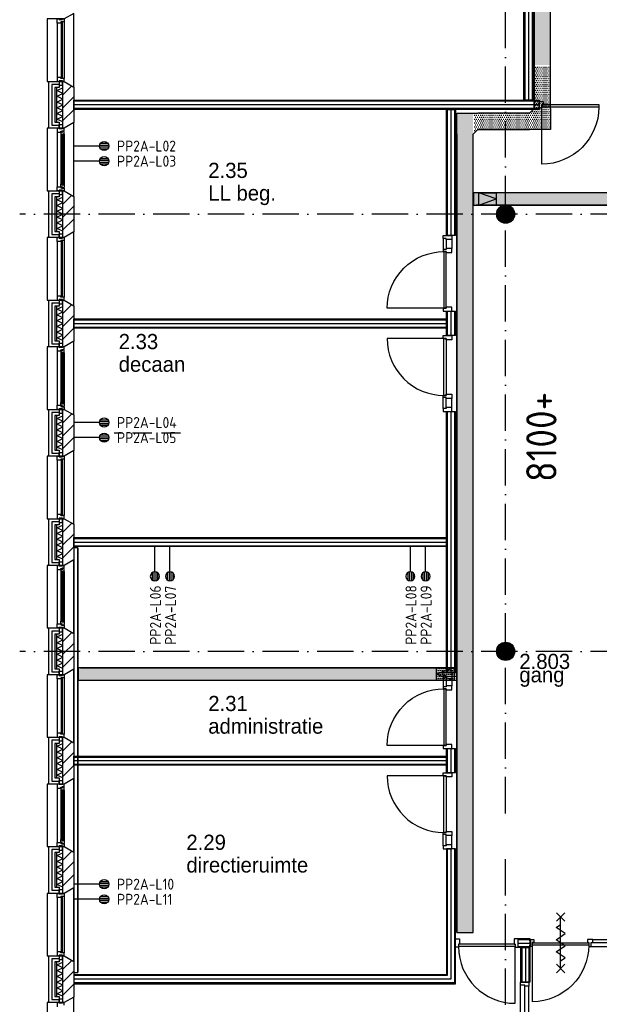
# Model space of a CAD drawing. Header units: millimetres. Extents: x -6587 to 112313, y 244 to 84344.
# Tile 30 of 54: x 67198 to 76742, y 14294 to 30510. Entities that reach past the tile are written whole.
import ezdxf
from ezdxf.enums import TextEntityAlignment as Align

# ---------------------------------------------------------------- set-up
doc = ezdxf.new("R2010")
doc.units = ezdxf.units.MM
doc.header["$LTSCALE"] = 100
for name, pattern in [('B-SL0', [100000000.0, 0, -100000000.0]), ('DASHDOT', [9, 6, -1.5, 0, -1.5]), ('HIDDEN2', [4.7625, 3.175, -1.5875])]:
    doc.linetypes.add(name, pattern=pattern)
doc.layers.get('0').update_dxf_attribs({"color": 9, "linetype": 'CONTINUOUS'})
for name, color, linetype in [('AL$1----_TEKST', 7, 'CONTINUOUS'), ('AL$7----_STRAMIEN', 1, 'DASHDOT'), ('AL21----_BUITENWAND', 4, 'CONTINUOUS'), ('AL21K---_ISOLATIE', 1, 'CONTINUOUS'), ('AL22----_BINNENWAND', 7, 'CONTINUOUS'), ('AL28----_KONSTRUKTIE', 3, 'CONTINUOUS'), ('AL31----_BUITENKOZ', 7, 'CONTINUOUS'), ('AL32----_BINNENKOZ', 7, 'CONTINUOUS'), ('AL32----_DRAAIRICHTING', 1, 'CONTINUOUS'), ('ALL-----_REFLIJNEN', 8, 'CONTINUOUS'), ('ALXA3---_VOLZWART', 14, 'CONTINUOUS'), ('ALXAA---_GEWBETON', 12, 'CONTINUOUS'), ('ALXAB---_PREFABBETON', 1, 'CONTINUOUS'), ('BL$2----', 7, 'CONTINUOUS'), ('BOUW', 8, 'CONTINUOUS'), ('EA61303-_ARCEER', 1, 'CONTINUOUS'), ('EB6441--_ATTRIB', 2, 'CONTINUOUS'), ('EL61303-_WANDGOOT', 3, 'CONTINUOUS'), ('EL6441--_DATACOM', 3, 'CONTINUOUS'), ('KABELGOOT1', 8, 'CONTINUOUS'), ('LIJN025', 10, 'CONTINUOUS'), ('WANDGOTEN2EA', 3, 'CONTINUOUS')]:
    doc.layers.add(name, color=color, linetype=linetype)
doc.styles.add('1_8', font='iso', dxfattribs={"width": 0.7, "height": 1.8})
doc.styles.add('2_0', font='iso', dxfattribs={"height": 200})
doc.styles.add('BURO-025', font='BUROFONT.shx', dxfattribs={"height": 250})
doc.styles.get("Standard").update_dxf_attribs({"font": 'iso.shx'})
pattern_1 = [(0, (-1717.716, 188607.497), (15.875, 31.75), [0, -31.75])]

# ---------------------------------------------------------------- blocks, each defined once
blk = doc.blocks.new('ES4X2')
for p, q in [((-0.45, 1.4), (-0.45, 2.6)), ((-0.15, 1.27), (-0.15, 2.73)), ((0.15, 1.27), (0.15, 2.73)), ((0.45, 1.4), (0.45, 2.6)), ((0, 1.25), (0, -3))]:
    blk.add_line(p, q)
blk.add_circle((0, 2), 0.75)
at = {"style": '1_8', "flags": 8}
for tag, p in [('NUMMER', (1.25, 3.5)), ('CODE', (-1.25, 3.5))]:
    blk.add_attdef(tag, text='', height=1.8, rotation=90, dxfattribs=at).set_placement(p, align=Align.MIDDLE_LEFT)
blk.add_attdef('M_CODE', text='', height=1.8, dxfattribs=at).set_placement((0, 0), align=Align.MIDDLE_CENTER)
blk = doc.blocks.new('EH100000')
at = {"linetype": 'ByBlock'}
for p, q in [((1, 0.5), (0, 0.5)), ((1, 0.5, 1), (0, 0.5, 1)), ((0, -0.5, 1), (1, -0.5, 1)), ((1, -0.5), (0, -0.5))]:
    blk.add_line(p, q, dxfattribs=at)
at = {"linetype": 'ByBlock', "invisible_edges": 15}
for points in [[(1, -0.5), (0, -0.5), (0, 0.5), (1, 0.5)], [(0, 0.5), (1, 0.5), (1, 0.5, 1), (0, 0.5, 1)], [(0, -0.5, 1), (1, -0.5, 1), (1, -0.5), (0, -0.5)]]:
    blk.add_3dface(points, dxfattribs=at)
at = {"linetype": 'ByBlock', "style": '2_0', "flags": 8}
blk.add_attdef('FUNCTIE', text='', height=0.5, dxfattribs=at).set_placement((0.5, 0), align=Align.MIDDLE)
at = {"linetype": 'ByBlock', "flags": 9}
blk.add_attdef('SCHOT', text='', height=0.5, dxfattribs=at).set_placement((0.5, 0), align=Align.MIDDLE)
blk = doc.blocks.new('EH100005')
blk.add_lwpolyline([(-1, -0.5), (0, -0.5), (0, 0.5), (-1, 0.5)])
at = {"style": '2_0', "flags": 9}
blk.add_attdef('HULPSTUK', text='', height=0.5, dxfattribs=at).set_placement((0, 0), align=Align.MIDDLE)
blk = doc.blocks.new('WANDGOTEN2EA')
at = {"layer": 'EA61303-_ARCEER'}
h = blk.add_hatch(dxfattribs=at)
h.set_pattern_fill('LINE,N', color=256, scale=20, angle=225, style=0)
h.set_pattern_definition([(225, (68123.5, 14817), (44.9013, -44.9013), [])])
edge = h.paths.add_edge_path()
edge.add_line((68156, 14817), (68156, 21811))
edge = h.paths.add_edge_path()
edge.add_line((68156, 21811), (68091, 21811))
edge = h.paths.add_edge_path()
edge.add_line((68091, 21811), (68091, 14817))
edge = h.paths.add_edge_path()
edge.add_line((68091, 14817), (68156, 14817))
at = {"layer": 'EL61303-_WANDGOOT', "yscale": 65, "zscale": 119.9999999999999}
for name, p, xscale, rotation in [('EH100000', (68123.5, 14817), 6993.999999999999, 90), ('EH100005', (68123.5, 21811), 119.9999999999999, 90), ('EH100005', (68123.5, 14817), 119.9999999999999, 270)]:
    blk.add_blockref(name, p, dxfattribs=dict(at, xscale=xscale, rotation=rotation))
blk = doc.blocks.new('KG2FF')
at = {"linetype": 'B-SL0'}
for p, q in [((210, -135), (210, 135)), ((-135, -210), (135, -210))]:
    blk.add_line(p, q, dxfattribs=at)
at = {"linetype": 'ByBlock'}
for points in [[(-135, -210), (-135, 135), (-135, 135), (210, 135)], [(210, -135), (210, -135), (135, -210), (135, -210)]]:
    blk.add_lwpolyline(points, dxfattribs=at)
at = {"flags": 3}
blk.add_attdef('HULPSTUK', (0, 0), '', height=1, dxfattribs=at)
blk = doc.blocks.new('EH100001')
at = {"linetype": 'ByBlock'}
for p, q in [((1, 0.5, 1), (0, 0.5, 1)), ((0, -0.5, 1), (1, -0.5, 1))]:
    blk.add_line(p, q, dxfattribs=at)
blk.add_lwpolyline([(0, -0.5), (1, 0), (0, 0.5)], dxfattribs=at)
blk.add_lwpolyline([(0, -0.5), (1, 0), (0, 0.5)], dxfattribs=at)
blk.add_lwpolyline([(1, -0.5), (0, -0.5), (0, 0.5), (1, 0.5)], close=True, dxfattribs=at)
at = {"linetype": 'ByBlock', "invisible_edges": 15}
for points in [[(1, -0.5), (0, -0.5), (0, 0.5), (1, 0.5)], [(0, 0.5), (1, 0.5), (1, 0.5, 1), (0, 0.5, 1)], [(0, -0.5, 1), (1, -0.5, 1), (1, -0.5), (0, -0.5)]]:
    blk.add_3dface(points, dxfattribs=at)
at = {"style": '2_0', "flags": 8}
blk.add_attdef('FUNCTIE', text='', height=0.5, dxfattribs=at).set_placement((0.5, 0), align=Align.MIDDLE)
at = {"flags": 9}
blk.add_attdef('SCHOT', text='', height=0.5, dxfattribs=at).set_placement((0.5, 0), align=Align.MIDDLE)
blk = doc.blocks.new('KG2FF15')
at = {"linetype": 'B-SL0'}
for p, q in [((135, 210), (-135, 210)), ((210, -135), (210, 135))]:
    blk.add_line(p, q, dxfattribs=at)
at = {"linetype": 'ByBlock'}
for points in [[(210, -135), (-135, -135), (-135, -135), (-135, 210)], [(135, 210), (135, 210), (210, 135), (210, 135)]]:
    blk.add_lwpolyline(points, dxfattribs=at)
at = {"flags": 3}
blk.add_attdef('HULPSTUK', (0, 0), '', height=1, rotation=90, dxfattribs=at)
blk = doc.blocks.new('A$Cb38f1ce1')
at = {"layer": 'ALXAA---_GEWBETON'}
h = blk.add_hatch(dxfattribs=at)
h.set_pattern_fill('GEWPBET', color=8, scale=100, angle=90, style=0)
h.set_pattern_definition([(90, (71947.848, 20779.993), (-20, 6e-15), [])])
edge = h.paths.add_edge_path()
edge.add_arc((71948, 20780), 150, 0, 360)
h = blk.add_hatch(dxfattribs=at)
h.set_pattern_fill('GEWPBET', color=8, scale=100, angle=90, style=0)
h.set_pattern_definition([(90, (71947.848, 13579.993), (-20, 6e-15), [])])
edge = h.paths.add_edge_path()
edge.add_arc((71948, 13580), 150, 0, 360)
at = {"layer": 'KABELGOOT1'}
h = blk.add_hatch(dxfattribs=at)
h.set_pattern_fill('DOTS', color=256, scale=20, style=0)
h.set_pattern_definition(pattern_1)
h.paths.add_polyline_path([(72417, 23237), (72687, 23237), (72687, 35617), (72417, 35617)])
h = blk.add_hatch(dxfattribs=at)
h.set_pattern_fill('DOTS', color=256, scale=20, style=0)
h.set_pattern_definition(pattern_1)
h.paths.add_polyline_path([(71488, 22174), (71425, 22174), (71425, 22110)])
h.paths.add_polyline_path([(71488, 22444), (71425, 22444), (71425, 22174), (71488, 22174)])
h.paths.add_polyline_path([(72342, 22444), (71488, 22444), (71488, 22174), (72342, 22174)])
h.paths.add_polyline_path([(72687, 22444), (72417, 22444), (72342, 22444), (72342, 22174), (72687, 22174)])
h.paths.add_polyline_path([(72417, 22519), (72342, 22444), (72417, 22444)])
h.paths.add_polyline_path([(72687, 23224), (72417, 23224), (72417, 22519), (72687, 22519)])
h.paths.add_polyline_path([(72687, 22519), (72417, 22519), (72417, 22444), (72687, 22444)])
h = blk.add_hatch(dxfattribs=at)
h.set_pattern_fill('DOTS', color=256, scale=20, style=0)
h.set_pattern_definition(pattern_1)
h.paths.add_polyline_path([(71413, 22444), (71143, 22444), (71143, 8951), (71413, 8951)])
h = blk.add_hatch(dxfattribs=at)
h.set_pattern_fill('DOTS', color=256, scale=20, style=0)
h.set_pattern_definition(pattern_1)
h.paths.add_polyline_path([(80810, 20930), (80810, 21130), (71422, 21130), (71422, 20930)])
h = blk.add_hatch(dxfattribs=at)
h.set_pattern_fill('DOTS', color=256, scale=20, style=0)
h.set_pattern_definition(pattern_1)
h.paths.add_polyline_path([(70809, 13107), (70809, 13307), (64912, 13307), (64912, 13107)])
h = blk.add_hatch(dxfattribs=at)
h.set_pattern_fill('DOTS', color=256, scale=20, style=0)
h.set_pattern_definition([(0, (-1717.716, 190607.497), (15.875, 31.75), [0, -31.75])])
h.paths.add_polyline_path([(70809, 13307), (70809, 13107), (71141, 13107), (71141, 13307), (71081, 13307), (71081, 13307)])
at = {"layer": 'AL$7----_STRAMIEN', "color": 1}
for p, q in [((71948, 10911), (71948, 31817)), ((82045, 20780), (63947, 20780)), ((82045, 13580), (63947, 13580)), ((71948, 1456), (71948, 10285))]:
    blk.add_line(p, q, dxfattribs=at)
at = {"layer": 'AL21----_BUITENWAND', "color": 8}
for p, q in [((64428, 22195), (64428, 22965)), ((64428, 22965), (64597, 22965)), ((64597, 22865), (64528, 22865)), ((64528, 22865), (64528, 22295)), ((64597, 22965), (64597, 22865)), ((64528, 22295), (64597, 22295)), ((64597, 22295), (64597, 22195)), ((64597, 22195), (64428, 22195)), ((64428, 20395), (64428, 21165)), ((64428, 21165), (64597, 21165)), ((64597, 21165), (64597, 21065)), ((64597, 21065), (64528, 21065)), ((64528, 21065), (64528, 20495)), ((64528, 20495), (64597, 20495)), ((64597, 20495), (64597, 20395)), ((64597, 20395), (64428, 20395)), ((64428, 18595), (64428, 19365)), ((64428, 19365), (64597, 19365)), ((64597, 19365), (64597, 19265)), ((64597, 19265), (64528, 19265)), ((64528, 19265), (64528, 18695)), ((64528, 18695), (64597, 18695)), ((64597, 18695), (64597, 18595)), ((64597, 18595), (64428, 18595)), ((64428, 16795), (64428, 17565)), ((64428, 17565), (64597, 17565)), ((64597, 17565), (64597, 17465)), ((64597, 17465), (64528, 17465)), ((64528, 17465), (64528, 16895)), ((64528, 16895), (64597, 16895)), ((64597, 16895), (64597, 16795)), ((64597, 16795), (64428, 16795)), ((64428, 14995), (64428, 15765)), ((64428, 15765), (64597, 15765)), ((64597, 15765), (64597, 15665)), ((64597, 15665), (64528, 15665)), ((64528, 15665), (64528, 15095)), ((64528, 15095), (64597, 15095)), ((64597, 15095), (64597, 14995)), ((64597, 14995), (64428, 14995)), ((64428, 13195), (64428, 13965)), ((64428, 13965), (64597, 13965)), ((64597, 13965), (64597, 13865)), ((64597, 13865), (64528, 13865)), ((64528, 13865), (64528, 13295)), ((64597, 13195), (64428, 13195)), ((64528, 13295), (64597, 13295)), ((64597, 13295), (64597, 13195)), ((64428, 11395), (64428, 12165)), ((64428, 12165), (64597, 12165)), ((64597, 12165), (64597, 12065)), ((64597, 12065), (64528, 12065)), ((64528, 12065), (64528, 11495)), ((64597, 11395), (64428, 11395)), ((64528, 11495), (64597, 11495)), ((64597, 11495), (64597, 11395)), ((64428, 9595), (64428, 10365)), ((64428, 10365), (64597, 10365)), ((64597, 10265), (64528, 10265)), ((64528, 10265), (64528, 9695)), ((64597, 10365), (64597, 10265)), ((64597, 9595), (64428, 9595)), ((64528, 9695), (64597, 9695)), ((64597, 9695), (64597, 9595)), ((64428, 7795), (64428, 8565)), ((64428, 8565), (64597, 8565)), ((64597, 8465), (64528, 8465)), ((64528, 8465), (64528, 7895)), ((64597, 8565), (64597, 8465)), ((64597, 7795), (64428, 7795)), ((64528, 7895), (64597, 7895)), ((64597, 7895), (64597, 7795))]:
    blk.add_line(p, q, dxfattribs=at)
at = {"layer": 'AL21K---_ISOLATIE', "color": 8, "linetype": 'Continuous'}
for p, q in [((64558, 22295), (64558, 22865)), ((64658, 22295), (64658, 22865)), ((64558, 22817), (64658, 22861)), ((64658, 22770), (64558, 22817)), ((64558, 22722), (64658, 22770)), ((64658, 22675), (64558, 22722)), ((64558, 22627), (64658, 22675)), ((64658, 22580), (64558, 22627)), ((64558, 22532), (64658, 22580)), ((64658, 22485), (64558, 22532)), ((64558, 22437), (64658, 22485)), ((64658, 22390), (64558, 22437)), ((64558, 22342), (64658, 22390)), ((64658, 22299), (64558, 22342)), ((64558, 20495), (64558, 21065)), ((64558, 21017), (64658, 21061)), ((64658, 20970), (64558, 21017)), ((64558, 20922), (64658, 20970)), ((64658, 20875), (64558, 20922)), ((64658, 20495), (64658, 21065)), ((64558, 20827), (64658, 20875)), ((64658, 20780), (64558, 20827)), ((64558, 20732), (64658, 20780)), ((64658, 20685), (64558, 20732)), ((64558, 20637), (64658, 20685)), ((64658, 20590), (64558, 20637)), ((64558, 20542), (64658, 20590)), ((64658, 20499), (64558, 20542)), ((64558, 18695), (64558, 19265)), ((64558, 19217), (64658, 19261)), ((64658, 19170), (64558, 19217)), ((64558, 19122), (64658, 19170)), ((64658, 18695), (64658, 19265)), ((64658, 19075), (64558, 19122)), ((64558, 19027), (64658, 19075)), ((64658, 18980), (64558, 19027)), ((64558, 18932), (64658, 18980)), ((64658, 18885), (64558, 18932)), ((64558, 18837), (64658, 18885)), ((64658, 18790), (64558, 18837)), ((64558, 18742), (64658, 18790)), ((64658, 18699), (64558, 18742)), ((64558, 16895), (64558, 17465)), ((64558, 17417), (64658, 17461)), ((64658, 17370), (64558, 17417)), ((64558, 17322), (64658, 17370)), ((64658, 16895), (64658, 17465)), ((64658, 17275), (64558, 17322)), ((64558, 17227), (64658, 17275)), ((64658, 17180), (64558, 17227)), ((64558, 17132), (64658, 17180)), ((64658, 17085), (64558, 17132)), ((64558, 17037), (64658, 17085)), ((64658, 16990), (64558, 17037)), ((64558, 16942), (64658, 16990)), ((64658, 16899), (64558, 16942)), ((64558, 15095), (64558, 15665)), ((64558, 15617), (64658, 15661)), ((64658, 15570), (64558, 15617)), ((64558, 15522), (64658, 15570)), ((64658, 15095), (64658, 15665)), ((64658, 15475), (64558, 15522)), ((64558, 15427), (64658, 15475)), ((64658, 15380), (64558, 15427)), ((64558, 15332), (64658, 15380)), ((64658, 15285), (64558, 15332)), ((64558, 15237), (64658, 15285)), ((64658, 15190), (64558, 15237)), ((64558, 15142), (64658, 15190)), ((64658, 15099), (64558, 15142)), ((64558, 13295), (64558, 13865)), ((64558, 13817), (64658, 13861)), ((64658, 13770), (64558, 13817)), ((64658, 13295), (64658, 13865)), ((64558, 13722), (64658, 13770)), ((64658, 13675), (64558, 13722)), ((64558, 13627), (64658, 13675)), ((64658, 13580), (64558, 13627)), ((64558, 13532), (64658, 13580)), ((64658, 13485), (64558, 13532)), ((64558, 13437), (64658, 13485)), ((64658, 13390), (64558, 13437)), ((64558, 13342), (64658, 13390)), ((64658, 13299), (64558, 13342)), ((64558, 11495), (64558, 12065)), ((64558, 12017), (64658, 12061)), ((64658, 11970), (64558, 12017)), ((64658, 11495), (64658, 12065)), ((64558, 11922), (64658, 11970)), ((64658, 11875), (64558, 11922)), ((64558, 11827), (64658, 11875)), ((64658, 11780), (64558, 11827)), ((64558, 11732), (64658, 11780)), ((64658, 11685), (64558, 11732)), ((64558, 11637), (64658, 11685)), ((64658, 11590), (64558, 11637)), ((64558, 11542), (64658, 11590)), ((64658, 11499), (64558, 11542)), ((64558, 9695), (64558, 10265)), ((64558, 10217), (64658, 10261)), ((64658, 10170), (64558, 10217)), ((64658, 9695), (64658, 10265)), ((64558, 10122), (64658, 10170)), ((64658, 10075), (64558, 10122)), ((64558, 10027), (64658, 10075)), ((64658, 9980), (64558, 10027)), ((64558, 9932), (64658, 9980)), ((64658, 9885), (64558, 9932)), ((64558, 9837), (64658, 9885)), ((64658, 9790), (64558, 9837)), ((64558, 9742), (64658, 9790)), ((64658, 9699), (64558, 9742)), ((64558, 7895), (64558, 8465)), ((64558, 8417), (64658, 8461)), ((64658, 7895), (64658, 8465)), ((64658, 8370), (64558, 8417)), ((64558, 8322), (64658, 8370)), ((64658, 8275), (64558, 8322)), ((64558, 8227), (64658, 8275)), ((64658, 8180), (64558, 8227)), ((64558, 8132), (64658, 8180)), ((64658, 8085), (64558, 8132)), ((64558, 8037), (64658, 8085)), ((64658, 7990), (64558, 8037)), ((64558, 7942), (64658, 7990)), ((64658, 7899), (64558, 7942))]:
    blk.add_line(p, q, dxfattribs=at)
at = {"layer": 'AL22----_BINNENWAND', "color": 8}
for p, q in [((72248, 22655), (72248, 25005)), ((72398, 25005), (72398, 22655)), ((64838, 22505), (64838, 22655)), ((64838, 22655), (72499, 22655)), ((72499, 22505), (64838, 22505)), ((70973, 20431), (70973, 22505)), ((70973, 22505), (71123, 22505)), ((71123, 22505), (71123, 20431)), ((71123, 20431), (70973, 20431)), ((70973, 18780), (70973, 19180)), ((70973, 19180), (71123, 19180)), ((71123, 19180), (71123, 18780)), ((64838, 19055), (70973, 19055)), ((64838, 18905), (64838, 19055)), ((70973, 19055), (70973, 18905)), ((70973, 18905), (64838, 18905)), ((71123, 18780), (70973, 18780)), ((70973, 13231), (70973, 17529)), ((70973, 17529), (71123, 17529)), ((71123, 17529), (71123, 13231)), ((64838, 15455), (70973, 15455)), ((64838, 15305), (64838, 15455)), ((70973, 15455), (70973, 15305)), ((70973, 15305), (64838, 15305)), ((71123, 13231), (70973, 13231)), ((64838, 11855), (70973, 11855)), ((64838, 11705), (64838, 11855)), ((70973, 11580), (70973, 11980)), ((70973, 11980), (71123, 11980)), ((70973, 11855), (70973, 11705)), ((71123, 11980), (71123, 11580)), ((70973, 11705), (64838, 11705)), ((71123, 11580), (70973, 11580)), ((70973, 10329), (70973, 8255)), ((71123, 10329), (70973, 10329)), ((71123, 8105), (71123, 10329)), ((70973, 8255), (64838, 8255)), ((64838, 8255), (64838, 8105)), ((64838, 8105), (71123, 8105))]:
    blk.add_line(p, q, dxfattribs=at)
at = {"layer": 'AL22----_BINNENWAND', "color": 8, "linetype": 'Continuous'}
for p, q in [((72263, 25005), (72263, 22655)), ((72383, 25005), (72383, 22655)), ((72499, 22640), (64838, 22640)), ((72499, 22520), (64838, 22520)), ((70988, 22505), (70988, 20431)), ((71108, 22505), (71108, 20431)), ((70988, 19180), (70988, 18780)), ((71108, 19180), (71108, 18780)), ((64838, 19040), (70973, 19040)), ((64838, 18920), (70973, 18920)), ((70988, 17529), (70988, 13231)), ((71108, 17529), (71108, 13231)), ((64838, 15440), (70973, 15440)), ((64838, 15320), (70973, 15320)), ((64838, 11840), (70973, 11840)), ((70988, 11980), (70988, 11580)), ((71108, 11980), (71108, 11580)), ((64838, 11720), (70973, 11720)), ((70988, 10329), (70988, 8240)), ((71108, 10329), (71108, 8120)), ((70988, 8240), (64838, 8240)), ((71108, 8120), (64838, 8120))]:
    blk.add_line(p, q, dxfattribs=at)
at = {"layer": 'AL28----_KONSTRUKTIE', "color": 8}
for p, q in [((64658, 22965), (64678, 22965)), ((64658, 22195), (64658, 22965)), ((64678, 22965), (64838, 22873)), ((64838, 22873), (64838, 22287)), ((64838, 22287), (64678, 22195)), ((64678, 22195), (64658, 22195)), ((64658, 21165), (64678, 21165)), ((64658, 20395), (64658, 21165)), ((64678, 21165), (64838, 21073)), ((64838, 21073), (64838, 20487)), ((64838, 20487), (64678, 20395)), ((64678, 20395), (64658, 20395)), ((64658, 19365), (64678, 19365)), ((64658, 18595), (64658, 19365)), ((64678, 19365), (64838, 19273)), ((64838, 19273), (64838, 18687)), ((64838, 18687), (64678, 18595)), ((64678, 18595), (64658, 18595)), ((64658, 17565), (64678, 17565)), ((64658, 16795), (64658, 17565)), ((64678, 17565), (64838, 17473)), ((64838, 17473), (64838, 16887)), ((64838, 16887), (64678, 16795)), ((64678, 16795), (64658, 16795)), ((64658, 15765), (64678, 15765)), ((64658, 14995), (64658, 15765)), ((64678, 15765), (64838, 15673)), ((64838, 15673), (64838, 15087)), ((64838, 15087), (64678, 14995)), ((64678, 14995), (64658, 14995)), ((64658, 13965), (64678, 13965)), ((64658, 13195), (64658, 13965)), ((64678, 13965), (64838, 13873)), ((64838, 13873), (64838, 13287)), ((64678, 13195), (64658, 13195)), ((64838, 13287), (64678, 13195)), ((64658, 12165), (64678, 12165)), ((64658, 11395), (64658, 12165)), ((64678, 12165), (64838, 12073)), ((64838, 12073), (64838, 11487)), ((64678, 11395), (64658, 11395)), ((64838, 11487), (64678, 11395)), ((64658, 10365), (64678, 10365)), ((64658, 9595), (64658, 10365)), ((64678, 10365), (64838, 10273)), ((64838, 10273), (64838, 9687)), ((64678, 9595), (64658, 9595)), ((64838, 9687), (64678, 9595)), ((64658, 8565), (64678, 8565)), ((64658, 7795), (64658, 8565)), ((64678, 8565), (64838, 8473)), ((64838, 8473), (64838, 7887)), ((64678, 7795), (64658, 7795)), ((64838, 7887), (64678, 7795))]:
    blk.add_line(p, q, dxfattribs=at)
for centre in [(71948, 20780), (71948, 13580)]:
    blk.add_circle(centre, 150, dxfattribs=at)
at = {"layer": 'AL31----_BUITENKOZ', "color": 8}
for p, q in [((64678, 7795), (64398, 7795)), ((64398, 7795), (64398, 6765)), ((64597, 7795), (64564, 7795)), ((64564, 7795), (64564, 7728)), ((64597, 7785), (64597, 7856)), ((64597, 7856), (64653, 7856)), ((64597, 7785), (64597, 7795)), ((64653, 7785), (64597, 7785)), ((64653, 7785), (64597, 7785)), ((64653, 7856), (64653, 7785)), ((64678, 7795), (64653, 7795)), ((64653, 7795), (64653, 7785)), ((64838, 7887), (64678, 7795)), ((64678, 7751), (64678, 7795)), ((64838, 6673), (64838, 7887))]:
    blk.add_line(p, q, dxfattribs=at)
for points in [[(64678, 22965), (64838, 22873), (64838, 24087), (64678, 23995), (64398, 23995), (64398, 22965)], [(64653, 22975), (64597, 22975), (64597, 22904), (64653, 22904)], [(64678, 21165), (64838, 21073), (64838, 22287), (64678, 22195), (64398, 22195), (64398, 21165)], [(64653, 22185), (64597, 22185), (64597, 22256), (64653, 22256)], [(64678, 22195), (64653, 22195), (64653, 22185), (64597, 22185), (64597, 22195), (64564, 22195), (64564, 22128), (64627, 22128), (64627, 22145), (64642, 22145), (64642, 22151), (64678, 22151)], [(64681, 22138), (64676, 22141), (64676, 22148), (64647, 22148), (64647, 22125), (64642, 22125), (64642, 22133), (64627, 22133), (64627, 22128), (64627, 22081), (64640, 22079), (64640, 22096), (64681, 22096)], [(64678, 22096), (64665, 22096), (64665, 22079), (64678, 22079)], [(64681, 21222), (64676, 21219), (64676, 21212), (64647, 21212), (64647, 21235), (64642, 21235), (64642, 21227), (64627, 21227), (64627, 21232), (64627, 21279), (64640, 21281), (64640, 21264), (64681, 21264)], [(64678, 21264), (64665, 21264), (64665, 21281), (64678, 21281)], [(64678, 21165), (64653, 21165), (64653, 21175), (64597, 21175), (64597, 21165), (64564, 21165), (64564, 21232), (64627, 21232), (64627, 21215), (64642, 21215), (64642, 21209), (64678, 21209)], [(64653, 21175), (64597, 21175), (64597, 21104), (64653, 21104)], [(64678, 19365), (64838, 19273), (64838, 20487), (64678, 20395), (64398, 20395), (64398, 19365)], [(64653, 20385), (64597, 20385), (64597, 20456), (64653, 20456)], [(64653, 19375), (64597, 19375), (64597, 19304), (64653, 19304)], [(64678, 17565), (64838, 17473), (64838, 18687), (64678, 18595), (64398, 18595), (64398, 17565)], [(64653, 18585), (64597, 18585), (64597, 18656), (64653, 18656)], [(64678, 18595), (64653, 18595), (64653, 18585), (64597, 18585), (64597, 18595), (64564, 18595), (64564, 18528), (64627, 18528), (64627, 18545), (64642, 18545), (64642, 18551), (64678, 18551)], [(64681, 18538), (64676, 18541), (64676, 18548), (64647, 18548), (64647, 18525), (64642, 18525), (64642, 18533), (64627, 18533), (64627, 18528), (64627, 18481), (64640, 18479), (64640, 18496), (64681, 18496)], [(64678, 18496), (64665, 18496), (64665, 18479), (64678, 18479)], [(64681, 17622), (64676, 17619), (64676, 17612), (64647, 17612), (64647, 17635), (64642, 17635), (64642, 17627), (64627, 17627), (64627, 17632), (64627, 17679), (64640, 17681), (64640, 17664), (64681, 17664)], [(64678, 17664), (64665, 17664), (64665, 17681), (64678, 17681)], [(64678, 17565), (64653, 17565), (64653, 17575), (64597, 17575), (64597, 17565), (64564, 17565), (64564, 17632), (64627, 17632), (64627, 17615), (64642, 17615), (64642, 17609), (64678, 17609)], [(64653, 17575), (64597, 17575), (64597, 17504), (64653, 17504)], [(64678, 15765), (64838, 15673), (64838, 16887), (64678, 16795), (64398, 16795), (64398, 15765)], [(64653, 16785), (64597, 16785), (64597, 16856), (64653, 16856)], [(64653, 15775), (64597, 15775), (64597, 15704), (64653, 15704)], [(64678, 13965), (64838, 13873), (64838, 15087), (64678, 14995), (64398, 14995), (64398, 13965)], [(64678, 14995), (64653, 14995), (64653, 14985), (64597, 14985), (64597, 14995), (64564, 14995), (64564, 14928), (64627, 14928), (64627, 14945), (64642, 14945), (64642, 14951), (64678, 14951)], [(64653, 14985), (64597, 14985), (64597, 15056), (64653, 15056)], [(64681, 14938), (64676, 14941), (64676, 14948), (64647, 14948), (64647, 14925), (64642, 14925), (64642, 14933), (64627, 14933), (64627, 14928), (64627, 14881), (64640, 14879), (64640, 14896), (64681, 14896)], [(64678, 14896), (64665, 14896), (64665, 14879), (64678, 14879)], [(64678, 13965), (64653, 13965), (64653, 13975), (64597, 13975), (64597, 13965), (64564, 13965), (64564, 14032), (64627, 14032), (64627, 14015), (64642, 14015), (64642, 14009), (64678, 14009)], [(64653, 13975), (64597, 13975), (64597, 13904), (64653, 13904)], [(64681, 14022), (64676, 14019), (64676, 14012), (64647, 14012), (64647, 14035), (64642, 14035), (64642, 14027), (64627, 14027), (64627, 14032), (64627, 14079), (64640, 14081), (64640, 14064), (64681, 14064)], [(64678, 14064), (64665, 14064), (64665, 14081), (64678, 14081)], [(64678, 12165), (64838, 12073), (64838, 13287), (64678, 13195), (64398, 13195), (64398, 12165)], [(64653, 13185), (64597, 13185), (64597, 13256), (64653, 13256)], [(64653, 12175), (64597, 12175), (64597, 12104), (64653, 12104)], [(64678, 10365), (64838, 10273), (64838, 11487), (64678, 11395), (64398, 11395), (64398, 10365)], [(64678, 11395), (64653, 11395), (64653, 11385), (64597, 11385), (64597, 11395), (64564, 11395), (64564, 11328), (64627, 11328), (64627, 11345), (64642, 11345), (64642, 11351), (64678, 11351)], [(64653, 11385), (64597, 11385), (64597, 11456), (64653, 11456)], [(64681, 11338), (64676, 11341), (64676, 11348), (64647, 11348), (64647, 11325), (64642, 11325), (64642, 11333), (64627, 11333), (64627, 11328), (64627, 11281), (64640, 11279), (64640, 11296), (64681, 11296)], [(64678, 11296), (64665, 11296), (64665, 11279), (64678, 11279)], [(64678, 10365), (64653, 10365), (64653, 10375), (64597, 10375), (64597, 10365), (64564, 10365), (64564, 10432), (64627, 10432), (64627, 10415), (64642, 10415), (64642, 10409), (64678, 10409)], [(64681, 10422), (64676, 10419), (64676, 10412), (64647, 10412), (64647, 10435), (64642, 10435), (64642, 10427), (64627, 10427), (64627, 10432), (64627, 10479), (64640, 10481), (64640, 10464), (64681, 10464)], [(64678, 10464), (64665, 10464), (64665, 10481), (64678, 10481)], [(64653, 10375), (64597, 10375), (64597, 10304), (64653, 10304)], [(64678, 8565), (64838, 8473), (64838, 9687), (64678, 9595), (64398, 9595), (64398, 8565)], [(64653, 9585), (64597, 9585), (64597, 9656), (64653, 9656)], [(64653, 8575), (64597, 8575), (64597, 8504), (64653, 8504)]]:
    blk.add_lwpolyline(points, close=True, dxfattribs=at)
at = {"layer": 'AL31----_BUITENKOZ', "color": 8, "linetype": 'Continuous'}
for points in [[(64678, 23945), (64678, 23945), (64627, 23945), (64627, 23928), (64564, 23928), (64564, 23928), (64564, 23928), (64564, 23928), (64564, 23928), (64564, 23995), (64597, 23995), (64597, 23985), (64653, 23985), (64653, 23995), (64653, 23995), (64678, 23995)], [(64652, 23940), (64631, 23940), (64631, 23020), (64652, 23020)], [(64678, 23015), (64678, 23015), (64627, 23015), (64627, 23032), (64564, 23032), (64564, 23032), (64564, 23032), (64564, 23032), (64564, 23032), (64564, 22965), (64597, 22965), (64597, 22975), (64653, 22975), (64653, 22965), (64653, 22965), (64678, 22965)], [(64663, 22094), (64642, 22094), (64642, 21266), (64663, 21266)], [(64678, 20345), (64678, 20345), (64627, 20345), (64627, 20328), (64564, 20328), (64564, 20328), (64564, 20328), (64564, 20328), (64564, 20328), (64564, 20395), (64597, 20395), (64597, 20385), (64653, 20385), (64653, 20395), (64653, 20395), (64678, 20395)], [(64652, 20340), (64631, 20340), (64631, 19420), (64652, 19420)], [(64678, 19415), (64678, 19415), (64627, 19415), (64627, 19432), (64564, 19432), (64564, 19432), (64564, 19432), (64564, 19432), (64564, 19432), (64564, 19365), (64597, 19365), (64597, 19375), (64653, 19375), (64653, 19365), (64653, 19365), (64678, 19365)], [(64663, 18494), (64642, 18494), (64642, 17666), (64663, 17666)], [(64678, 16745), (64678, 16745), (64627, 16745), (64627, 16728), (64564, 16728), (64564, 16728), (64564, 16728), (64564, 16728), (64564, 16728), (64564, 16795), (64597, 16795), (64597, 16785), (64653, 16785), (64653, 16795), (64653, 16795), (64678, 16795)], [(64652, 16740), (64631, 16740), (64631, 15820), (64652, 15820)], [(64678, 15815), (64678, 15815), (64627, 15815), (64627, 15832), (64564, 15832), (64564, 15832), (64564, 15832), (64564, 15832), (64564, 15832), (64564, 15765), (64597, 15765), (64597, 15775), (64653, 15775), (64653, 15765), (64653, 15765), (64678, 15765)], [(64663, 14894), (64642, 14894), (64642, 14066), (64663, 14066)], [(64678, 13145), (64678, 13145), (64627, 13145), (64627, 13128), (64564, 13128), (64564, 13128), (64564, 13128), (64564, 13128), (64564, 13128), (64564, 13195), (64597, 13195), (64597, 13185), (64653, 13185), (64653, 13195), (64653, 13195), (64678, 13195)], [(64652, 13140), (64631, 13140), (64631, 12220), (64652, 12220)], [(64678, 12215), (64678, 12215), (64627, 12215), (64627, 12232), (64564, 12232), (64564, 12232), (64564, 12232), (64564, 12232), (64564, 12232), (64564, 12165), (64597, 12165), (64597, 12175), (64653, 12175), (64653, 12165), (64653, 12165), (64678, 12165)], [(64663, 11294), (64642, 11294), (64642, 10466), (64663, 10466)], [(64678, 9545), (64678, 9545), (64627, 9545), (64627, 9528), (64564, 9528), (64564, 9528), (64564, 9528), (64564, 9528), (64564, 9528), (64564, 9595), (64597, 9595), (64597, 9585), (64653, 9585), (64653, 9595), (64653, 9595), (64678, 9595)], [(64652, 9540), (64631, 9540), (64631, 8620), (64652, 8620)], [(64678, 8615), (64678, 8615), (64627, 8615), (64627, 8632), (64564, 8632), (64564, 8632), (64564, 8632), (64564, 8632), (64564, 8632), (64564, 8565), (64597, 8565), (64597, 8575), (64653, 8575), (64653, 8565), (64653, 8565), (64678, 8565)]]:
    blk.add_lwpolyline(points, close=True, dxfattribs=at)
at = {"layer": 'AL31----_BUITENKOZ', "color": 8}
for points in [[(64564, 23928), (64564, 23032)], [(64678, 23945), (64678, 23015)], [(64564, 22128), (64564, 21232)], [(64627, 22081), (64627, 21279)], [(64681, 22096), (64681, 21264)], [(64564, 20328), (64564, 19432)], [(64678, 20345), (64678, 19415)], [(64564, 18528), (64564, 17632)], [(64681, 18496), (64681, 17664)], [(64627, 18481), (64627, 17679)], [(64564, 16728), (64564, 15832)], [(64678, 16745), (64678, 15815)], [(64564, 14928), (64564, 14032)], [(64627, 14881), (64627, 14079)], [(64681, 14896), (64681, 14064)], [(64678, 13145), (64678, 12215)], [(64564, 13128), (64564, 12232)], [(64564, 11328), (64564, 10432)], [(64627, 11281), (64627, 10479)], [(64681, 11296), (64681, 10464)], [(64564, 9528), (64564, 8632)], [(64678, 9545), (64678, 8615)]]:
    blk.add_lwpolyline(points, dxfattribs=at)
at = {"layer": 'AL32----_BINNENKOZ', "color": 8}
for p, q in [((71123, 8707), (71123, 8846)), ((71123, 8846), (71190, 8846)), ((72107, 8758), (71173, 8758)), ((71190, 8758), (71173, 8758)), ((71173, 8758), (71173, 8707)), ((71190, 8846), (71190, 8758)), ((71173, 8707), (71123, 8707)), ((72107, 8718), (71173, 8718)), ((72191, 7032), (72191, 8082)), ((72267, 7049), (72267, 8065)), ((72330, 7049), (72330, 8065))]:
    blk.add_line(p, q, dxfattribs=at)
for points in [[(70972, 20364), (70972, 20381), (70921, 20381), (70921, 20431), (71060, 20431), (71060, 20364)], [(70972, 20164), (70932, 20164), (70932, 19230), (70972, 19230)], [(70972, 19247), (70972, 19230), (70921, 19230), (70921, 19180), (71060, 19180), (71060, 19247)], [(70972, 18713), (70972, 18730), (70921, 18730), (70921, 18780), (71060, 18780), (71060, 18713)], [(70972, 17796), (70932, 17796), (70932, 18730), (70972, 18730)], [(70972, 17596), (70972, 17579), (70921, 17579), (70921, 17529), (71060, 17529), (71060, 17596)], [(70972, 13164), (70972, 13181), (70921, 13181), (70921, 13231), (71060, 13231), (71060, 13164)], [(70972, 12964), (70932, 12964), (70932, 12030), (70972, 12030)], [(70972, 12047), (70972, 12030), (70921, 12030), (70921, 11980), (71060, 11980), (71060, 12047)], [(70972, 11513), (70972, 11530), (70921, 11530), (70921, 11580), (71060, 11580), (71060, 11513)], [(70972, 10596), (70932, 10596), (70932, 11530), (70972, 11530)], [(70972, 10396), (70972, 10379), (70921, 10379), (70921, 10329), (71060, 10329), (71060, 10396)]]:
    blk.add_lwpolyline(points, close=True, dxfattribs=at)
for points in [[(70921, 20381), (70921, 20197)], [(70972, 20364), (70972, 20214)], [(71060, 20364), (71060, 20214)], [(70921, 20197), (70921, 20164), (70972, 20164), (70972, 20147), (71060, 20147), (71060, 20214), (70972, 20214), (70972, 20197), (70921, 20197), (70921, 20164)], [(70921, 17763), (70921, 17796), (70972, 17796), (70972, 17813), (71060, 17813), (71060, 17746), (70972, 17746), (70972, 17763), (70921, 17763), (70921, 17796)], [(70921, 17579), (70921, 17763)], [(70972, 17596), (70972, 17746)], [(71060, 17596), (71060, 17746)], [(70921, 13181), (70921, 12997)], [(70972, 13164), (70972, 13014)], [(71060, 13164), (71060, 13014)], [(70921, 12997), (70921, 12964), (70972, 12964), (70972, 12947), (71060, 12947), (71060, 13014), (70972, 13014), (70972, 12997), (70921, 12997), (70921, 12964)], [(70921, 10563), (70921, 10596), (70972, 10596), (70972, 10613), (71060, 10613), (71060, 10546), (70972, 10546), (70972, 10563), (70921, 10563), (70921, 10596)], [(70921, 10379), (70921, 10563)], [(70972, 10396), (70972, 10546)], [(71060, 10396), (71060, 10546)]]:
    blk.add_lwpolyline(points, dxfattribs=at)
at = {"layer": 'AL32----_DRAAIRICHTING', "color": 8}
for points in [[(70932, 19230), (69998, 19230, -0.414214), (70932, 20164, -0.414214)], [(70932, 18730), (69998, 18730, 0.414214), (70932, 17796, 0.414214)], [(70932, 12030), (69998, 12030, -0.414214), (70932, 12964, -0.414214)], [(70932, 11530), (69998, 11530, 0.414214), (70932, 10596, 0.414214)]]:
    blk.add_lwpolyline(points, format="xyb", dxfattribs=at)
blk.add_arc((72107, 8718), 934, 180, 270, dxfattribs=at)
at = {"layer": 'ALL-----_REFLIJNEN', "color": 8, "linetype": 'Continuous'}
for p, q in [((72323, 25005), (72323, 22818)), ((72323, 25005), (72323, 22655)), ((64597, 22915), (64478, 22915)), ((64478, 22915), (64478, 22245)), ((72499, 22580), (64838, 22580)), ((72398, 22655), (72248, 22655)), ((72499, 22655), (72499, 22505)), ((72499, 22637), (72566, 22637)), ((72499, 22523), (72499, 22637)), ((72566, 22590), (72542, 22590)), ((72542, 22590), (72542, 22523)), ((72544, 22543), (72544, 22584)), ((72544, 22584), (73485, 22584)), ((73485, 22543), (72544, 22543)), ((72566, 22637), (72566, 22590)), ((73485, 22584), (73485, 22543)), ((71048, 22505), (71048, 20431)), ((72542, 22523), (72499, 22523)), ((64478, 22245), (64597, 22245)), ((64597, 21115), (64478, 21115)), ((64478, 21115), (64478, 20445)), ((64478, 20445), (64597, 20445)), ((64597, 19315), (64478, 19315)), ((64478, 19315), (64478, 18645)), ((71048, 19180), (71048, 18780)), ((64838, 18980), (70973, 18980)), ((64478, 18645), (64597, 18645)), ((64597, 17515), (64478, 17515)), ((64478, 17515), (64478, 16845)), ((71048, 17529), (71048, 13231)), ((64478, 16845), (64597, 16845)), ((64597, 15715), (64478, 15715)), ((64478, 15715), (64478, 15045)), ((64838, 15380), (70973, 15380)), ((64478, 15045), (64597, 15045)), ((64597, 13915), (64478, 13915)), ((64478, 13915), (64478, 13245)), ((64478, 13245), (64597, 13245)), ((64597, 12115), (64478, 12115)), ((64478, 12115), (64478, 11445)), ((71048, 11980), (71048, 11580)), ((64838, 11780), (70973, 11780)), ((64478, 11445), (64597, 11445)), ((64597, 10315), (64478, 10315)), ((64478, 10315), (64478, 9645)), ((71048, 10329), (71048, 8180)), ((64478, 9645), (64597, 9645)), ((72157, 8846), (72090, 8846)), ((72090, 8846), (72090, 8758)), ((72090, 8758), (72107, 8758)), ((72107, 8758), (72107, 8707)), ((72157, 8852), (72347, 8852)), ((72157, 8702), (72157, 8852)), ((72157, 8707), (72157, 8846)), ((72157, 8837), (72347, 8837)), ((72157, 8777), (72347, 8777)), ((72347, 8852), (72347, 8702)), ((72347, 8811), (72347, 8834)), ((72347, 8834), (72414, 8834)), ((72364, 8811), (72347, 8811)), ((72364, 8744), (72364, 8811)), ((72414, 8787), (72387, 8787)), ((72387, 8787), (72387, 8720)), ((72389, 8740), (72389, 8781)), ((72389, 8781), (73319, 8781)), ((72414, 8834), (72414, 8787)), ((73384, 8834), (73294, 8834)), ((73294, 8834), (73294, 8787)), ((73294, 8787), (73321, 8787)), ((73319, 8781), (73319, 8740)), ((73321, 8787), (73321, 8720)), ((73357, 8720), (73357, 8787)), ((73357, 8787), (73384, 8787)), ((73384, 8787), (73384, 8834)), ((73384, 8834), (73828, 8834)), ((73384, 8787), (73828, 8787)), ((72107, 7784), (72107, 8718)), ((72107, 8707), (72157, 8707)), ((72157, 8717), (72347, 8717)), ((72347, 8702), (72157, 8702)), ((72198, 8132), (72198, 8702)), ((72198, 8702), (72348, 8702)), ((72213, 8702), (72213, 8132)), ((72273, 8702), (72273, 8132)), ((72333, 8702), (72333, 8132)), ((72347, 8720), (72347, 8744)), ((72347, 8744), (72364, 8744)), ((72387, 8720), (72347, 8720)), ((72348, 8702), (72348, 8132)), ((73319, 8740), (72389, 8740)), ((73321, 8720), (73357, 8720)), ((73357, 8720), (73853, 8720)), ((64597, 8515), (64478, 8515)), ((64478, 8515), (64478, 7845)), ((71048, 8180), (64838, 8180)), ((72191, 8132), (72330, 8132)), ((72191, 8082), (72191, 8132)), ((72348, 8132), (72198, 8132)), ((72330, 8132), (72330, 8065)), ((72267, 8082), (72191, 8082)), ((72267, 8065), (72267, 8082)), ((72330, 8065), (72267, 8065)), ((64478, 7845), (64597, 7845))]:
    blk.add_line(p, q, dxfattribs=at)
for points in [[(73485, 22543, -0.408724), (72544, 21602), (72544, 22543)], [(73319, 8740, -0.408724), (72389, 7810), (72389, 8740)]]:
    blk.add_lwpolyline(points, format="xyb", dxfattribs=at)
for points in [[(72924, 9136), (72784, 9276)], [(72784, 9136), (72924, 9276)], [(72854, 8881), (72929, 8931), (72779, 9031), (72854, 9081)], [(72854, 8356), (72854, 9206)], [(72854, 8681), (72929, 8731), (72779, 8831), (72854, 8881)], [(72854, 8481), (72929, 8531), (72779, 8631), (72854, 8681)], [(72924, 8286), (72784, 8426)], [(72784, 8286), (72924, 8426)]]:
    blk.add_lwpolyline(points, dxfattribs=at)
at = {"layer": 'ALXA3---_VOLZWART', "color": 8}
for p, q in [((64597, 22915), (64478, 22915)), ((64478, 22915), (64478, 22245)), ((64478, 22245), (64597, 22245)), ((64597, 21115), (64478, 21115)), ((64478, 21115), (64478, 20445)), ((64478, 20445), (64597, 20445)), ((64597, 19315), (64478, 19315)), ((64478, 19315), (64478, 18645)), ((64478, 18645), (64597, 18645)), ((64597, 17515), (64478, 17515)), ((64478, 17515), (64478, 16845)), ((64478, 16845), (64597, 16845)), ((64597, 15715), (64478, 15715)), ((64478, 15715), (64478, 15045)), ((64478, 15045), (64597, 15045)), ((64597, 13915), (64478, 13915)), ((64478, 13915), (64478, 13245)), ((64478, 13245), (64597, 13245)), ((64597, 12115), (64478, 12115)), ((64478, 12115), (64478, 11445)), ((64478, 11445), (64597, 11445)), ((64597, 10315), (64478, 10315)), ((64478, 10315), (64478, 9645)), ((64478, 9645), (64597, 9645)), ((64597, 8515), (64478, 8515)), ((64478, 8515), (64478, 7845)), ((64478, 7845), (64597, 7845))]:
    blk.add_line(p, q, dxfattribs=at)
at = {"layer": 'ALXAB---_PREFABBETON', "color": 8}
for p, q in [((64658, 22956), (64667, 22965)), ((64658, 22744), (64805, 22891)), ((64658, 22532), (64838, 22712)), ((64658, 22320), (64838, 22500)), ((64658, 21156), (64667, 21165)), ((64658, 20944), (64805, 21091)), ((64658, 20732), (64838, 20912)), ((64658, 20520), (64838, 20700)), ((64658, 19356), (64667, 19365)), ((64658, 19144), (64805, 19291)), ((64658, 18932), (64838, 19112)), ((64658, 18720), (64838, 18900)), ((64658, 17556), (64667, 17565)), ((64658, 17344), (64805, 17491)), ((64658, 17132), (64838, 17312)), ((64658, 16920), (64838, 17100)), ((64658, 15756), (64667, 15765)), ((64658, 15544), (64805, 15691)), ((64658, 15332), (64838, 15512)), ((64658, 15120), (64838, 15300)), ((64658, 13956), (64667, 13965)), ((64658, 13744), (64805, 13891)), ((64658, 13532), (64838, 13712)), ((64658, 13320), (64838, 13500)), ((64658, 12156), (64667, 12165)), ((64658, 11944), (64805, 12091)), ((64658, 11732), (64838, 11912)), ((64658, 11520), (64838, 11700)), ((64658, 10356), (64667, 10365)), ((64658, 10144), (64805, 10291)), ((64658, 9932), (64838, 10112)), ((64658, 9720), (64838, 9900)), ((64658, 8556), (64667, 8565)), ((64658, 8344), (64805, 8491)), ((64658, 8132), (64838, 8312)), ((64658, 7920), (64838, 8100))]:
    blk.add_line(p, q, dxfattribs=at)
at = {"layer": 'BL$2----', "color": 1, "linetype": 'HIDDEN2'}
blk.add_line((66597, 17175), (65505, 17175), dxfattribs=at)
at = {"layer": 'KABELGOOT1', "zscale": 60}
for name, p, xscale, yscale, rotation in [('EH100000', (72552, 35272, 3650), 12753.85642418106, 270, 270), ('EH100000', (71278, 22099, 3650), 13147.99999999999, 270, 270), ('EH100005', (71422, 21030, 3650), 60, 200, 180), ('EH100005', (64912, 13207, 3650), 60, 200, 180), ('EH100000', (71141, 13207, 3650), 6193, 200, 180), ('EH100005', (71279, 8951, 3650), 60, 270, 270)]:
    blk.add_blockref(name, p, dxfattribs=dict(at, xscale=xscale, yscale=yscale, rotation=rotation))
at = {"layer": 'KABELGOOT1'}
for name, p, rotation in [('KG2FF15', (71278, 22309, 3650), 270), ('KG2FF', (72552, 22309, 3650), 180)]:
    blk.add_blockref(name, p, dxfattribs=dict(at, rotation=rotation))
at = {"layer": 'KABELGOOT1', "zscale": 60}
for p, xscale, yscale in [((71488, 22309, 3650), 854, 270), ((71462, 21030, 3650), 9348, 200)]:
    blk.add_blockref('EH100000', p, dxfattribs=dict(at, xscale=xscale, yscale=yscale))
at = {"layer": 'KABELGOOT1', "extrusion": (-0.707106, 0.000648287, 0.707107), "xscale": 410.1219330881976, "yscale": 200.0000000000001, "zscale": 60.00000000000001, "rotation": 89.99999999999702}
blk.add_blockref('EH100001', (-21096, 53099, -47997), dxfattribs=at)
at = {"layer": 'KABELGOOT1', "extrusion": (0.707106, -0.000648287, 0.707107), "xscale": 410.1219330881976, "yscale": 200.0000000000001, "zscale": 60.00000000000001, "rotation": 89.99999999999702}
blk.add_blockref('EH100001', (13272, -47715, 52817), dxfattribs=at)
at = {"layer": 'AL$1----_TEKST', "color": 8}
blk.add_text('8100+', height=500, rotation=90, dxfattribs=at).set_placement((72787, 16370))
at = {"layer": 'BOUW', "style": 'BURO-025'}
for s, p in [('2.35', (67052, 21376)), ('LL beg.', (67052, 21003)), ('2.33', (65577, 18557)), ('decaan', (65577, 18184)), ('2.803', (72174, 13290)), ('gang', (72174, 13070)), ('2.31', (67052, 12597)), ('administratie', (67052, 12224)), ('2.29', (66692, 10311)), ('directieruimte', (66692, 9938))]:
    blk.add_text(s, height=250, dxfattribs=at).set_placement(p)

msp = doc.modelspace()

# ---------------------------------------------------------------- block references
at = {"layer": 'EL6441--_DATACOM'}
ref = msp.add_blockref('ES4X2', (68389, 28429), dxfattribs=dict(at, xscale=100, yscale=100, zscale=100, rotation=270.0000000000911))
ref.add_attrib('CODE', 'PP2A-L02', dxfattribs={"layer": 'EB6441--_ATTRIB', "color": 1, "height": 180, "style": '1_8', "flags": 8}).set_placement((68801, 28429), align=Align.MIDDLE_LEFT)
ref = msp.add_blockref('ES4X2', (68389, 28180), dxfattribs=dict(at, xscale=100, yscale=100, zscale=100, rotation=270.0000000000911))
ref.add_attrib('CODE', 'PP2A-L03', dxfattribs={"layer": 'EB6441--_ATTRIB', "color": 1, "height": 180, "style": '1_8', "flags": 8}).set_placement((68801, 28180), align=Align.MIDDLE_LEFT)
ref = msp.add_blockref('ES4X2', (68389, 23876), dxfattribs=dict(at, xscale=100, yscale=100, zscale=100, rotation=270.0000000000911))
ref.add_attrib('CODE', 'PP2A-L04', dxfattribs={"layer": 'EB6441--_ATTRIB', "color": 1, "height": 180, "style": '1_8', "flags": 8}).set_placement((68801, 23876), align=Align.MIDDLE_LEFT)
ref = msp.add_blockref('ES4X2', (68389, 23627), dxfattribs=dict(at, xscale=100, yscale=100, zscale=100, rotation=270.0000000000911))
ref.add_attrib('CODE', 'PP2A-L05', dxfattribs={"layer": 'EB6441--_ATTRIB', "color": 1, "height": 180, "style": '1_8', "flags": 8}).set_placement((68801, 23627), align=Align.MIDDLE_LEFT)
ref = msp.add_blockref('ES4X2', (69424, 21542), dxfattribs=dict(at, xscale=-100, yscale=100, zscale=100, rotation=180.0000000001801))
ref.add_attrib('CODE', 'PP2A-L06', dxfattribs={"layer": 'EB6441--_ATTRIB', "color": 1, "height": 180, "rotation": 90, "style": '1_8', "flags": 8}).set_placement((69433, 20216), align=Align.MIDDLE_LEFT)
ref = msp.add_blockref('ES4X2', (69673, 21542), dxfattribs=dict(at, xscale=-100, yscale=100, zscale=100, rotation=180.0000000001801))
ref.add_attrib('CODE', 'PP2A-L07', dxfattribs={"layer": 'EB6441--_ATTRIB', "color": 1, "height": 180, "rotation": 90, "style": '1_8', "flags": 8}).set_placement((69682, 20216), align=Align.MIDDLE_LEFT)
ref = msp.add_blockref('ES4X2', (73632, 21542), dxfattribs=dict(at, xscale=-100, yscale=100, zscale=100, rotation=180.0000000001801))
ref.add_attrib('CODE', 'PP2A-L08', dxfattribs={"layer": 'EB6441--_ATTRIB', "color": 1, "height": 180, "rotation": 90, "style": '1_8', "flags": 8}).set_placement((73641, 20216), align=Align.MIDDLE_LEFT)
ref = msp.add_blockref('ES4X2', (73881, 21542), dxfattribs=dict(at, xscale=-100, yscale=100, zscale=100, rotation=180.0000000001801))
ref.add_attrib('CODE', 'PP2A-L09', dxfattribs={"layer": 'EB6441--_ATTRIB', "color": 1, "height": 180, "rotation": 90, "style": '1_8', "flags": 8}).set_placement((73890, 20216), align=Align.MIDDLE_LEFT)
ref = msp.add_blockref('ES4X2', (68389, 16273), dxfattribs=dict(at, xscale=100, yscale=100, zscale=100, rotation=270.0000000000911))
ref.add_attrib('CODE', 'PP2A-L10', dxfattribs={"layer": 'EB6441--_ATTRIB', "color": 1, "height": 180, "style": '1_8', "flags": 8}).set_placement((68801, 16273), align=Align.MIDDLE_LEFT)
ref = msp.add_blockref('ES4X2', (68389, 16024), dxfattribs=dict(at, xscale=100, yscale=100, zscale=100, rotation=270.0000000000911))
ref.add_attrib('CODE', 'PP2A-L11', dxfattribs={"layer": 'EB6441--_ATTRIB', "color": 1, "height": 180, "style": '1_8', "flags": 8}).set_placement((68801, 16024), align=Align.MIDDLE_LEFT)
at = {"layer": 'LIJN025'}
msp.add_blockref('A$Cb38f1ce1', (3251, 6527), dxfattribs=at)
at = {"layer": 'WANDGOTEN2EA'}
msp.add_blockref('WANDGOTEN2EA', (0, 0), dxfattribs=at)

doc.saveas('drawing.dxf')
